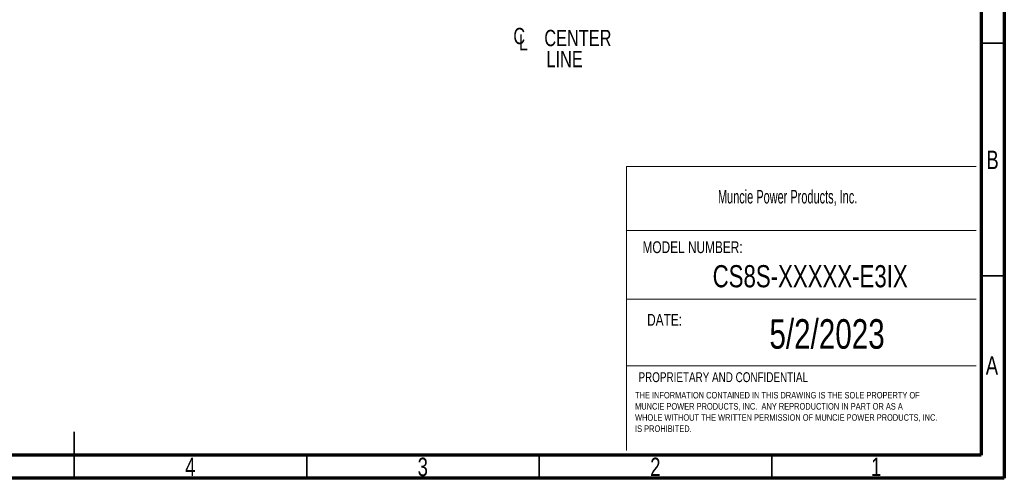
# Model space of a CAD drawing. Header units: inches. Extents: x 0.6 to 16.3, y 0.2 to 11.5.
# Tile 11 of 20: x 8 to 16.3, y 0.2 to 4.1. Entities that reach past the tile are written whole.
import ezdxf

# ---------------------------------------------------------------- set-up
doc = ezdxf.new("R2010")
doc.units = ezdxf.units.IN
doc.header["$MEASUREMENT"] = 0
doc.styles.add('SLDTEXTSTYLE0', font='TXT', dxfattribs={"width": 0.75})
doc.styles.add('SLDTEXTSTYLE1', font='TXT', dxfattribs={"width": 0.605})

# ---------------------------------------------------------------- blocks, each defined once
blk = doc.blocks.new('SW_NOTE_0')
at = {"color": 0, "linetype": 'Continuous', "lineweight": 0, "char_height": 0.055, "attachment_point": 1, "style": 'SLDTEXTSTYLE0'}
for s, insert in [('THE INFORMATION CONTAINED IN THIS DRAWING IS THE SOLE PROPERTY OF', (0, 0.0709)), ('MUNCIE POWER PRODUCTS, INC.  ANY REPRODUCTION IN PART OR AS A', (0, -0.0235)), ('WHOLE WITHOUT THE WRITTEN PERMISSION OF MUNCIE POWER PRODUCTS, INC.', (0, -0.1178)), ('IS PROHIBITED.', (0, -0.2122))]:
    blk.add_mtext(s, dxfattribs=dict(at, insert=insert))
blk = doc.blocks.new('SW_SYMBOL_MOD_CL')
at = {"color": 0, "linetype": 'Continuous', "lineweight": 0, "char_height": 30.8, "attachment_point": 5, "style": 'SLDTEXTSTYLE0'}
for s, insert in [('C', (15.7, 23.6)), ('L', (23.6, 11.8))]:
    blk.add_mtext(s, dxfattribs=dict(at, insert=insert))
blk = doc.blocks.new('SW_NOTE_0_1')
at = {"color": 0, "linetype": 'Continuous', "lineweight": 0, "xscale": 0.004470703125, "yscale": 0.004470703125, "zscale": 0.004470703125}
blk.add_blockref('SW_SYMBOL_MOD_CL', (0, 0.0191), dxfattribs=at)
at = {"color": 0, "linetype": 'Continuous', "lineweight": 0, "char_height": 0.1378, "attachment_point": 2, "style": 'SLDTEXTSTYLE0'}
for s, insert in [('CENTER', (0.5667, 0.1776)), ('LINE', (0.4541, -0.0005))]:
    blk.add_mtext(s, dxfattribs=dict(at, insert=insert))

msp = doc.modelspace()

# ---------------------------------------------------------------- linework, layer by layer
at = {"color": 7, "linetype": 'Continuous', "lineweight": 70}
for p, q in [((16.3386, 11.4961), (16.3386, 0.1969)), ((16.1417, 11.2992), (16.1417, 0.3937)), ((16.1417, 0.3937), (0.7874, 0.3937)), ((16.3386, 0.1969), (0.5906, 0.1969))]:
    msp.add_line(p, q, dxfattribs=at)
at = {"color": 7, "linetype": 'Continuous', "lineweight": 35}
for p, q in [((16.1417, 3.878), (16.3386, 3.878)), ((16.1417, 1.9094), (16.3386, 1.9094)), ((8.4646, 0.1969), (8.4646, 0.5906)), ((8.4646, 0.3937), (8.4646, 0.1969)), ((10.4331, 0.3937), (10.4331, 0.1969)), ((12.4016, 0.3937), (12.4016, 0.1969)), ((14.3701, 0.3937), (14.3701, 0.1969))]:
    msp.add_line(p, q, dxfattribs=at)
at = {"color": 7, "linetype": 'Continuous', "lineweight": 18}
for p, q in [((13.1398, 2.8348), (13.1398, 0.4313)), ((13.1398, 2.8348), (16.1, 2.8348)), ((13.1398, 2.295), (16.1, 2.295)), ((13.1398, 1.7133), (16.1, 1.7133)), ((13.1398, 1.1477), (16.1, 1.1477))]:
    msp.add_line(p, q, dxfattribs=at)

# ---------------------------------------------------------------- block references
at = {"color": 7, "linetype": 'Continuous', "lineweight": 0}
for name, p in [('SW_NOTE_0_1', (12.162, 3.8143)), ('SW_NOTE_0', (13.2127, 0.8567))]:
    msp.add_blockref(name, p, dxfattribs=at)

# ---------------------------------------------------------------- texts
for s, insert, char_height, attachment_point, style in [('B', (16.239, 2.9697), 0.1562, 2, 'SLDTEXTSTYLE0'), ('Muncie Power Products, Inc.', (13.9145, 2.6372), 0.114583, 1, 'SLDTEXTSTYLE1'), ('MODEL NUMBER:', (13.276, 2.2026), 0.1, 1, 'SLDTEXTSTYLE0'), ('CS8S-XXXXX-E3IX', (14.6952, 2.0008), 0.1875, 2, 'SLDTEXTSTYLE0'), ('DATE:', (13.3149, 1.5882), 0.1, 1, 'SLDTEXTSTYLE0'), ('5/2/2023', (14.8382, 1.5434), 0.25, 2, 'SLDTEXTSTYLE0'), ('A', (16.2338, 1.2299), 0.1562, 2, 'SLDTEXTSTYLE0'), ('PROPRIETARY AND CONFIDENTIAL', (13.242, 1.0943), 0.083333, 1, 'SLDTEXTSTYLE0'), ('4', (9.4472, 0.3713), 0.1562, 2, 'SLDTEXTSTYLE0'), ('3', (11.4157, 0.3713), 0.1562, 2, 'SLDTEXTSTYLE0'), ('2', (13.3843, 0.3713), 0.1562, 2, 'SLDTEXTSTYLE0'), ('1', (15.2543, 0.3713), 0.1562, 2, 'SLDTEXTSTYLE0')]:
    msp.add_mtext(s, dxfattribs=dict(at, insert=insert, char_height=char_height, attachment_point=attachment_point, style=style))

doc.saveas('drawing.dxf')
